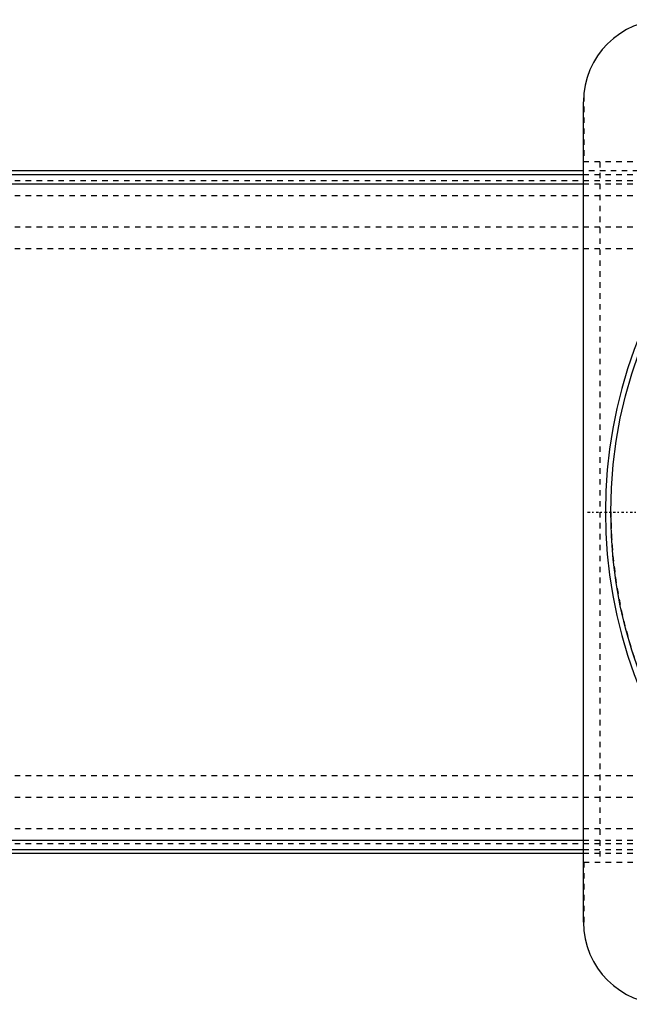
# Model space of a CAD drawing. Extents: x -602 to 139, y -105 to 105.
# Tile 11 of 14: x -193 to -82, y -90 to 90. Entities that reach past the tile are written whole.
import ezdxf

# ---------------------------------------------------------------- set-up
doc = ezdxf.new("R2010")
doc.units = 0
doc.linetypes.add('CENTER', pattern=[1.5, 0.45, -0.5, 0.05, -0.5])
doc.linetypes.add('DASHED', pattern=[2, 1, -1])
for name, color, linetype in [('AM_0', 7, 'CONTINUOUS'), ('AM_3', 7, 'DASHED'), ('AM_7', 7, 'CENTER')]:
    doc.layers.add(name, color=color, linetype=linetype)

msp = doc.modelspace()

# ---------------------------------------------------------------- linework, layer by layer
at = {"layer": 'AM_0', "color": 7, "linetype": 'CONTINUOUS'}
for p, q in [((-90, -75), (-90, 75)), ((-90, 62.39), (-340, 62.39)), ((-334.3, 61.72), (-90, 61.72)), ((-272.31, 60.02), (-90, 60.02)), ((-272.31, -60.02), (-90, -60.02)), ((-340, -62.39), (-90, -62.39)), ((-334.3, -61.72), (-90, -61.72))]:
    msp.add_line(p, q, dxfattribs=at)
msp.add_circle((0, 0), 85, dxfattribs=at)
for centre, radius, start, end in [((-75, 75), 15, 90, 180), ((0, 0), 86, 100.3833, 259.6167), ((-75, -75), 15, 180, 270)]:
    msp.add_arc(centre, radius, start, end, dxfattribs=at)
at = {"layer": 'AM_3', "color": 6, "linetype": 'DASHED'}
for p, q in [((-89.96, 76.12), (-89.96, 64)), ((-77, 64), (-89.96, 64)), ((-87, 64), (-87, -64)), ((50, 62.39), (-90, 62.39)), ((-90, 61.72), (50, 61.72)), ((-340, 60.6), (50, 60.6)), ((-90, 60.02), (50, 60.02)), ((-340, 57.89), (50, 57.89)), ((-340, 52.11), (50, 52.11)), ((-340, 48.19), (50, 48.19)), ((-340, -48.19), (50, -48.19)), ((-340, -52.11), (50, -52.11)), ((-340, -57.89), (50, -57.89)), ((-340, -60.6), (50, -60.6)), ((-90, -60.02), (50, -60.02)), ((-90, -61.72), (50, -61.72)), ((-90, -62.39), (50, -62.39)), ((-89.96, -64), (-89.96, -76.12)), ((-89.96, -64), (-77, -64))]:
    msp.add_line(p, q, dxfattribs=at)
msp.add_arc((0, 0), 85, 180, 312.1683, dxfattribs=at)
at = {"layer": 'AM_7', "color": 4, "linetype": 'CENTER'}
msp.add_line((-89.25, 0), (89.25, 0), dxfattribs=at)

doc.saveas('drawing.dxf')
